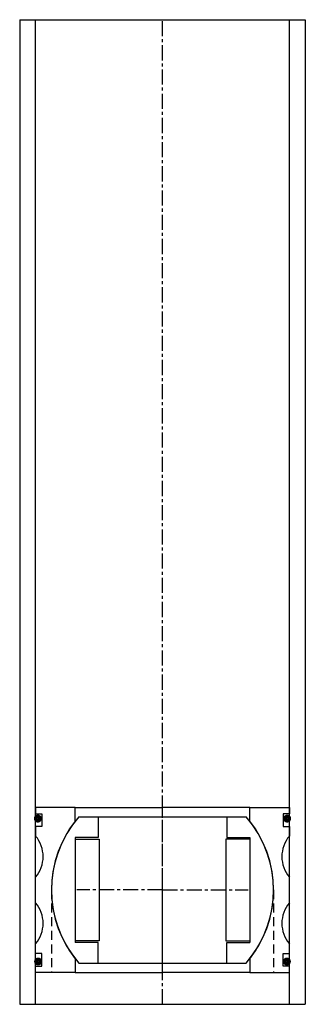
# Model space of a CAD drawing. Extents: x -45 to 45, y 0 to 310.
import ezdxf

# ---------------------------------------------------------------- set-up
doc = ezdxf.new("R2010")
doc.units = 0
doc.header["$LTSCALE"] = 0.15
doc.linetypes.add('CENTER', pattern=[50.8, 31.75, -6.35, 6.35, -6.35])
doc.linetypes.add('HIDDEN', pattern=[9.525, 6.35, -3.175])
doc.layers.get('0').update_dxf_attribs({"linetype": 'CONTINUOUS'})
doc.layers.add('CENTER', color=9, linetype='CENTER')

# ---------------------------------------------------------------- blocks, each defined once
blk = doc.blocks.new('Insert 080x70')
for p, q in [((-27.5, 26), (-40, 26)), ((-40, 26), (-40, 24)), ((-27.5, 21.65), (-27.5, 26)), ((-27.5, 26), (0, 26)), ((27.5, 26), (0, 26)), ((27.5, 21.65), (27.5, 26)), ((27.5, 26), (40, 26)), ((40, 26), (40, 24)), ((-40, 24), (-38, 24)), ((-38, 24), (-38, 20)), ((40, 24), (38, 24)), ((38, 24), (38, 20)), ((-38, 20), (-40, 20)), ((-40, 20), (-40, 16.98)), ((38, 20), (40, 20)), ((40, 20), (40, 16.98)), ((-40, -4.02), (-40, 4.02)), ((40, -4.02), (40, 4.02)), ((-40, -20), (-40, -16.98)), ((40, -20), (40, -16.98)), ((-38, -20), (-40, -20)), ((-38, -24), (-38, -20)), ((-27.5, -21.65), (-27.5, -26)), ((27.5, -21.65), (27.5, -26)), ((38, -24), (38, -20)), ((38, -20), (40, -20)), ((-40, -26), (-40, -24)), ((-40, -24), (-38, -24)), ((40, -24), (38, -24)), ((40, -26), (40, -24)), ((-27.5, -26), (-40, -26)), ((-27.5, -26), (0, -26)), ((27.5, -26), (0, -26)), ((27.5, -26), (40, -26))]:
    blk.add_line(p, q)
at = {"linetype": 'HIDDEN', "ltscale": 3}
for p, q in [((-35.02, 0), (-35.02, -26)), ((35.02, 0), (35.02, -26))]:
    blk.add_line(p, q, dxfattribs=at)
at = {"const_width": 1.2}
for points in [[(-39.93, 22.47, 1), (-38.63, 22.47, 1)], [(39.93, 22.47, -1), (38.63, 22.47, -1)], [(-39.85, -22.52, 1), (-38.55, -22.52, 1)], [(39.85, -22.52, -1), (38.55, -22.52, -1)]]:
    blk.add_lwpolyline(points, format="xyb", close=True, dxfattribs=at)
for centre, radius, start, end in [((0, 0), 35, 141.7868, 218.2132), ((0, 0), 35, 321.7868, 38.2132), ((-47.61, 10.5), 10, 319.5911, 40.4089), ((47.61, 10.5), 10, 139.5911, 220.4089), ((-47.61, -10.5), 10, 319.5911, 40.4089), ((47.61, -10.5), 10, 139.5911, 220.4089)]:
    blk.add_arc(centre, radius, start, end)
at = {"layer": 'CENTER'}
for p, q in [((0, 0), (0, 26)), ((0, 0), (-27.03, 0)), ((0, -26), (0, 0)), ((0, 0), (27.03, 0))]:
    blk.add_line(p, q, dxfattribs=at)
blk = doc.blocks.new('Ball-070-040')
for p, q in [((-26.38, 23), (26.38, 23)), ((-20.25, 23), (-20.25, 16.5)), ((20.25, 23), (20.25, 16.5)), ((-27.5, 16.5), (-27.5, -16.5)), ((-20.25, 16.5), (-27.5, 16.5)), ((-27.5, 16), (-20, 16)), ((-20, 16), (-20, -16)), ((20, 16), (20, -16)), ((27.5, 16), (20, 16)), ((20.25, 16.5), (27.5, 16.5)), ((27.5, 16.5), (27.5, -16.5)), ((-20, -16), (-27.5, -16)), ((-20.25, -16.5), (-27.5, -16.5)), ((-20.25, -23), (-20.25, -16.5)), ((20, -16), (27.5, -16)), ((20.25, -16.5), (27.5, -16.5)), ((20.25, -23), (20.25, -16.5)), ((-26.38, -23), (26.38, -23))]:
    blk.add_line(p, q)
for start, end in [(138.9177, 221.0823), (318.9177, 41.0823)]:
    blk.add_arc((0, 0), 35, start, end)
at = {"layer": 'CENTER'}
for p, q in [((0, -23), (0, 23)), ((0, 0), (-13.28, 0)), ((0, 0), (13.28, 0))]:
    blk.add_line(p, q, dxfattribs=at)

msp = doc.modelspace()

# ---------------------------------------------------------------- linework, layer by layer
for p, q in [((-45, 310), (-45, 0)), ((-45, 310), (45, 310)), ((-40, 0), (-40, 310)), ((40, 0), (40, 310)), ((45, 310), (45, 0)), ((-45, 0), (45, 0))]:
    msp.add_line(p, q)
at = {"layer": 'CENTER'}
msp.add_line((0, 0), (0, 310), dxfattribs=at)

# ---------------------------------------------------------------- block references
for name in ['Insert 080x70', 'Ball-070-040']:
    msp.add_blockref(name, (0, 36))

doc.saveas('drawing.dxf')
